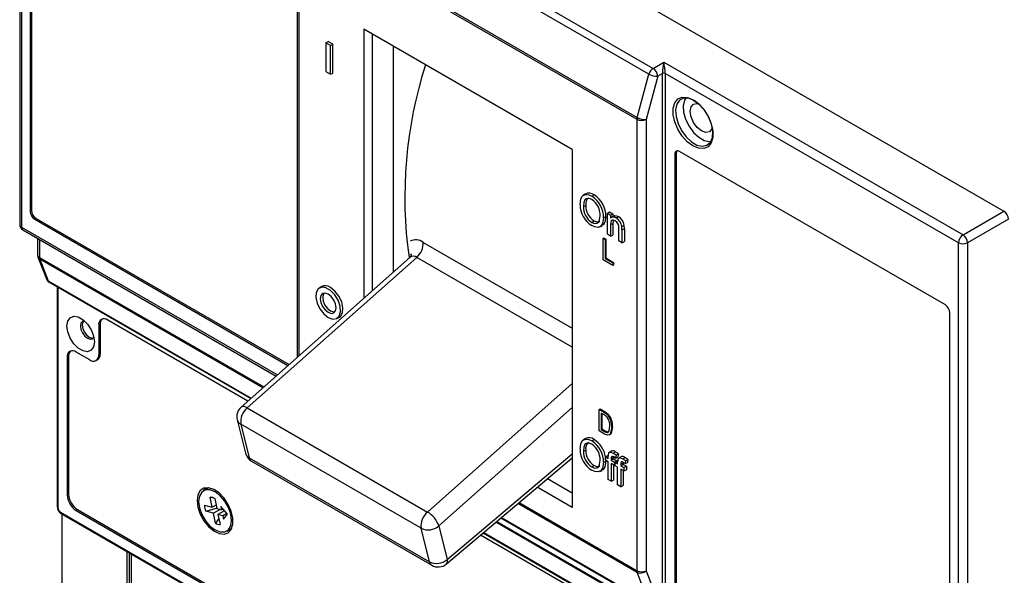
# Model space of a CAD drawing. Header units: millimetres. Extents: x 0 to 1189, y 0 to 841.
# Tile 11 of 14: x 941 to 1096, y 159 to 246. Entities that reach past the tile are written whole.
import ezdxf

# ---------------------------------------------------------------- set-up
doc = ezdxf.new("R2010")
doc.units = ezdxf.units.MM

msp = doc.modelspace()

# ---------------------------------------------------------------- linework, layer by layer
at = {"color": 7, "linetype": 'Continuous', "lineweight": 25}
for p, q in [((948.8083, 300.5507), (1095.8866, 215.6443)), ((941.5, 295.9641), (941.5, 213.5791)), ((941.7929, 295.5559), (941.7929, 213.1709)), ((943.1404, 283.0023), (943.1404, 215.6377)), ((943.3637, 283.1184), (943.3637, 215.7537)), ((1040.2059, 237.1482), (987.1289, 267.7889)), ((987.7872, 268.7061), (1040.8641, 238.0654)), ((984.996, 261.0848), (984.996, 192.7179)), ((1038.3342, 230.0541), (985.2889, 260.6765)), ((985.3316, 260.9804), (1038.3769, 230.358)), ((995.4704, 244.2317), (995.4704, 202.0205)), ((1028.1528, 225.3645), (995.4704, 244.2317)), ((989.5377, 242.0514), (989.8727, 242.2876)), ((990.2448, 241.6432), (989.5377, 242.0514)), ((989.5377, 242.0514), (989.5377, 237.5605)), ((990.6169, 241.858), (989.8727, 242.2876)), ((990.2448, 241.6432), (990.6169, 241.858)), ((990.2448, 237.1523), (990.2448, 241.6432)), ((990.6169, 237.3243), (990.6169, 241.858)), ((1000.0736, 241.5743), (1000.0736, 206.1089)), ((1040.8641, 238.0654), (1042.5302, 239.0273)), ((1042.5302, 239.0273), (1089.4609, 211.9348)), ((989.5377, 237.5605), (990.2448, 237.1523)), ((990.2448, 237.1523), (990.6169, 237.3243)), ((1038.3769, 230.358), (1040.2059, 237.1482)), ((1041.5712, 236.8407), (1039.7423, 230.0506)), ((1042.3181, 237.2719), (1041.5712, 236.8407)), ((1042.3181, 154.9052), (1042.3181, 237.2719)), ((1088.76, 210.7136), (1042.7405, 237.2801)), ((1042.7405, 237.2709), (1042.7405, 154.9042)), ((1038.3342, 159.2503), (1038.3342, 230.0541)), ((1039.7423, 230.0506), (1039.7423, 159.2467)), ((1028.1528, 225.3645), (1028.1528, 169.1841)), ((1044.4799, 224.7452), (1044.2678, 224.6227)), ((1044.2678, 224.6227), (1044.2678, 157.2581)), ((1044.4799, 224.7452), (1044.4799, 157.3806)), ((1086.6942, 200.947), (1044.9749, 225.0311)), ((1030.2322, 218.361), (1029.8922, 218.1345)), ((1031.2322, 217.9985), (1031.5857, 218.224)), ((1029.9335, 216.3786), (1030.3055, 216.572)), ((943.3637, 215.7537), (943.1404, 215.6377)), ((1033.0747, 214.6246), (1033.4467, 214.818)), ((1033.673, 215.3228), (1034.008, 215.559)), ((1033.673, 212.0409), (1033.673, 215.3228)), ((1033.673, 215.3228), (1034.1716, 215.0349)), ((1034.008, 215.559), (1034.5437, 215.2497)), ((1034.1716, 215.0349), (1034.5437, 215.2497)), ((1034.1716, 215.0349), (1034.1716, 214.577)), ((1034.7248, 214.9524), (1034.3828, 214.7249)), ((1034.5437, 215.2497), (1034.5437, 214.8359)), ((1035.0371, 214.5928), (1035.3906, 214.8184)), ((1089.4609, 211.9348), (1095.8866, 215.6443)), ((944.0708, 214.529), (943.8586, 214.3937)), ((943.8586, 214.3937), (983.5819, 191.4619)), ((944.0708, 214.529), (983.7578, 191.6182)), ((1031.2275, 213.9133), (1031.581, 214.1388)), ((1032.4694, 213.2003), (1032.8353, 213.3814)), ((1034.1716, 213.5128), (1034.5437, 213.706)), ((1034.1716, 213.5128), (1034.1716, 211.7531)), ((1034.5437, 213.706), (1034.5437, 211.9251)), ((1035.9408, 213.2777), (1036.3125, 213.4756)), ((1096.5937, 214.4196), (1090.168, 210.7101)), ((942, 212.713), (981.7028, 189.7931)), ((1034.1716, 211.7531), (1033.673, 212.0409)), ((1034.1716, 211.7531), (1034.5437, 211.9251)), ((1035.4679, 211.0047), (1035.4679, 212.9641)), ((1035.9665, 212.7248), (1036.3386, 212.9184)), ((1035.9665, 212.7248), (1035.9665, 210.7169)), ((1036.3386, 212.9184), (1036.3386, 210.8889)), ((944.3037, 211.3831), (944.3037, 208.8164)), ((1033.0042, 211.3854), (1033.1456, 211.467)), ((1033.0042, 208.0299), (1033.0042, 211.3854)), ((1033.0042, 211.3854), (1033.3061, 211.2111)), ((1033.1456, 211.467), (1033.4475, 211.2927)), ((1033.3061, 211.2111), (1033.4475, 211.2927)), ((1033.3061, 211.2111), (1033.3061, 208.2479)), ((1033.4475, 211.2927), (1033.4475, 208.3295)), ((1035.9665, 210.7169), (1035.4679, 211.0047)), ((1035.9665, 210.7169), (1036.3386, 210.8889)), ((1088.76, 128.3286), (1088.76, 210.7136)), ((1090.168, 210.7101), (1090.168, 128.325)), ((944.3698, 208.459), (945.6834, 205.0263)), ((944.6393, 208.1535), (945.9529, 204.7208)), ((1002.6714, 208.4161), (976.2248, 184.9279)), ((1003.7719, 208.4097), (977.1853, 184.7972)), ((1034.5137, 207.1585), (1033.0042, 208.0299)), ((1033.3061, 208.2479), (1033.4475, 208.3295)), ((1033.3061, 208.2479), (1034.5137, 207.5507)), ((1033.4475, 208.3295), (1034.6551, 207.6324)), ((1034.5137, 207.5507), (1034.6551, 207.6324)), ((1034.5137, 207.5507), (1034.5137, 207.1585)), ((1034.5137, 207.1585), (1034.6551, 207.2402)), ((1034.6551, 207.6324), (1034.6551, 207.2402)), ((946.1174, 204.5176), (977.7323, 186.2667)), ((947.3656, 203.797), (947.3656, 169.343)), ((988.8063, 203.8015), (988.4664, 203.575)), ((1087.4013, 132.3577), (1087.4013, 199.7223)), ((954.1117, 197.8714), (953.8884, 197.7553)), ((953.8884, 197.7553), (953.8884, 193.1419)), ((954.1117, 197.8714), (954.1117, 193.2579)), ((977.3022, 185.8847), (955.3138, 198.5784)), ((991.2143, 198.815), (991.5804, 198.9962)), ((952.4853, 192.3316), (950.364, 193.5562)), ((954.1117, 193.2579), (953.8884, 193.1419)), ((949.1619, 192.8492), (948.9387, 192.7331)), ((948.9387, 192.7331), (948.9387, 171.1764)), ((949.1619, 192.8492), (949.1619, 171.2925)), ((953.4399, 192.2133), (953.6596, 192.322)), ((977.1853, 184.7972), (1005.4696, 168.4691)), ((1032.3893, 184.5519), (1032.5307, 184.6335)), ((1032.3893, 181.1964), (1032.3893, 184.5519)), ((1032.3893, 184.5519), (1033.2083, 184.0791)), ((1032.5307, 184.6335), (1033.3497, 184.1607)), ((1033.2012, 183.691), (1032.6912, 183.9854)), ((1032.6912, 183.9854), (1032.6912, 181.4144)), ((1032.8326, 183.9038), (1032.8326, 181.496)), ((1033.2083, 184.0791), (1033.3497, 184.1607)), ((1033.6706, 183.7502), (1033.812, 183.8319)), ((975.6118, 182.951), (976.9164, 177.6915)), ((1004.4654, 165.9155), (976.1811, 182.2436)), ((976.1811, 182.2436), (977.4857, 176.9842)), ((1033.246, 180.7019), (1032.3893, 181.1964)), ((1032.6912, 181.4144), (1032.8326, 181.496)), ((1032.6912, 181.4144), (1033.2095, 181.1152)), ((1032.8326, 181.496), (1033.3509, 181.1968)), ((1033.2095, 181.1152), (1033.3509, 181.1968)), ((1034.3516, 181.7597), (1034.493, 181.8414)), ((1030.2322, 179.9836), (1029.8922, 179.7571)), ((1031.2322, 179.6211), (1031.5857, 179.8466)), ((1033.9417, 180.5591), (1034.1184, 180.6612)), ((1029.9335, 178.0012), (1030.3055, 178.1946)), ((1034.379, 178.0512), (1034.0368, 177.8236)), ((1034.593, 177.6809), (1034.9465, 177.9064)), ((977.4857, 176.9842), (1005.77, 160.656)), ((977.8576, 176.4409), (1006.1419, 160.1127)), ((1008.4329, 160.3174), (1028.1528, 176.9865)), ((1033.0747, 176.2472), (1033.4467, 176.4406)), ((1033.3933, 177.1068), (1033.7283, 177.343)), ((1033.3933, 176.5886), (1033.3933, 177.1068)), ((1033.3933, 177.1068), (1033.7922, 176.8765)), ((1033.7922, 176.3584), (1033.3933, 176.5886)), ((1033.7283, 177.343), (1033.794, 177.3051)), ((1033.7922, 176.8765), (1033.7922, 177.2103)), ((1033.7922, 173.5947), (1033.7922, 176.3584)), ((1034.2908, 176.8667), (1034.2908, 176.5887)), ((1034.2908, 176.5887), (1034.6629, 176.8035)), ((1034.2908, 176.5887), (1034.7894, 176.3009)), ((1034.7894, 175.7827), (1034.2908, 176.0705)), ((1034.2908, 176.0705), (1034.2908, 173.3068)), ((1034.6653, 177.1182), (1034.6629, 177.0599)), ((1034.6629, 177.0599), (1034.6629, 176.8035)), ((1034.6629, 176.8035), (1035.1615, 176.5157)), ((1034.7894, 176.3009), (1035.1615, 176.5157)), ((1034.7894, 176.3009), (1034.7894, 175.7827)), ((1034.8891, 176.2433), (1035.2241, 176.4795)), ((1034.8891, 175.7251), (1034.8891, 176.2433)), ((1034.8891, 176.2433), (1035.288, 176.013)), ((1035.0348, 177.3692), (1034.9639, 176.9198)), ((1034.9639, 176.9198), (1035.3327, 177.0908)), ((1035.0348, 177.3692), (1035.4096, 177.578)), ((1035.1615, 176.5157), (1035.1615, 176.4353)), ((1035.2241, 176.4795), (1035.2898, 176.4416)), ((1035.288, 176.013), (1035.288, 176.3468)), ((1035.4096, 177.578), (1035.3327, 177.0908)), ((1035.8748, 177.1877), (1035.5326, 176.9601)), ((1036.0888, 176.8174), (1036.4423, 177.0429)), ((1036.1606, 176.2429), (1036.1587, 176.1964)), ((1036.1587, 176.1964), (1036.1587, 175.94)), ((1036.5306, 176.5057), (1036.4597, 176.0563)), ((1036.4597, 176.0563), (1036.8285, 176.2273)), ((1036.5306, 176.5057), (1036.9054, 176.7145)), ((1036.9054, 176.7145), (1036.8285, 176.2273)), ((1031.2275, 175.5358), (1031.581, 175.7614)), ((1032.4694, 174.8229), (1032.8353, 175.004)), ((1034.6629, 175.8557), (1034.6629, 173.4789)), ((1034.7894, 175.7827), (1034.8891, 175.8288)), ((1035.288, 175.4948), (1034.8891, 175.7251)), ((1035.288, 172.7312), (1035.288, 175.4948)), ((1035.7866, 176.0032), (1035.7866, 175.7252)), ((1035.7866, 175.7252), (1036.1587, 175.94)), ((1035.7866, 175.7252), (1036.2852, 175.4374)), ((1036.2852, 174.9192), (1035.7866, 175.207)), ((1035.7866, 175.207), (1035.7866, 172.4433)), ((1036.1587, 175.94), (1036.6573, 175.6522)), ((1036.1587, 174.9922), (1036.1587, 172.6153)), ((1036.2852, 175.4374), (1036.6573, 175.6522)), ((1036.2852, 175.4374), (1036.2852, 174.9192)), ((1036.2852, 174.9192), (1036.6573, 175.0912)), ((1036.6573, 175.6522), (1036.6573, 175.0912)), ((1024.267, 173.7019), (1028.1528, 171.4587)), ((1034.2908, 173.3068), (1033.7922, 173.5947)), ((1034.2908, 173.3068), (1034.6629, 173.4789)), ((971.1363, 172.2743), (970.318, 171.802)), ((970.3713, 171.8458), (970.6156, 172.2716)), ((970.618, 171.9751), (970.778, 172.2895)), ((1028.1528, 169.1841), (1022.6681, 172.3503)), ((1035.7866, 172.4433), (1035.288, 172.7312)), ((1035.7866, 172.4433), (1036.1587, 172.6153)), ((949.1619, 171.2925), (948.9387, 171.1764)), ((971.6872, 169.2078), (971.3662, 170.7764)), ((971.3662, 170.7764), (971.7403, 170.7485)), ((972.085, 170.5838), (972.406, 169.0152)), ((947.907, 168.4449), (1094.9495, 83.5591)), ((950.5761, 168.843), (950.364, 168.7077)), ((950.364, 168.7077), (1092.4925, 86.6587)), ((950.5761, 168.843), (1092.7046, 86.794)), ((970.4893, 169.5286), (971.6872, 169.2078)), ((970.6819, 168.5874), (972.3495, 169.0906)), ((971.8798, 168.2666), (970.6819, 168.5874)), ((972.297, 169.548), (971.6872, 169.2078)), ((972.926, 168.8759), (971.8798, 168.2666)), ((972.406, 169.0152), (973.1736, 168.8096)), ((973.6138, 168.6801), (972.5986, 168.074)), ((974.0895, 168.1195), (973.0686, 169.3228)), ((973.0686, 169.3228), (973.1736, 168.8096)), ((973.1736, 168.8096), (973.3978, 168.9347)), ((947.9899, 168.2617), (1095.0323, 83.3759)), ((948.1013, 168.1974), (948.1013, 122.1056)), ((972.2008, 166.6979), (971.8798, 168.2666)), ((972.7277, 167.4432), (972.2008, 166.6979)), ((972.5986, 168.074), (972.9196, 166.5054)), ((973.3662, 167.8684), (972.5986, 168.074)), ((973.9928, 168.2334), (973.3662, 167.8684)), ((973.3662, 167.8684), (973.4712, 167.3552)), ((973.4712, 167.3552), (974.0895, 168.1195)), ((1016.9877, 167.5487), (1040.384, 154.0423)), ((973.9677, 165.4798), (974.786, 165.9522)), ((974.1817, 165.4894), (974.0421, 165.5227)), ((974.62, 165.6343), (974.2677, 165.653)), ((1005.77, 160.656), (1004.4654, 165.9155)), ((1007.2514, 166.2879), (1008.556, 161.0284)), ((1087.5427, 122.2442), (1013.7725, 164.8309)), ((1014.2155, 165.2054), (1093.157, 119.6335)), ((958.3543, 116.1867), (958.3543, 162.2785)), ((958.7079, 116.3908), (958.7079, 162.0744)), ((959.0614, 115.7785), (959.0614, 161.8703)), ((1039.7423, 159.2467), (1041.5849, 154.4966)), ((1040.2195, 154.2455), (1038.3769, 158.9956))]:
    msp.add_line(p, q, dxfattribs=at)
at = {"color": 1, "linetype": 'Continuous', "lineweight": 25}
for p, q in [((985.2889, 260.6765), (985.2889, 192.978)), ((996.8373, 203.2346), (996.8373, 243.4426)), ((941.7929, 213.1709), (981.9336, 189.9981)), ((944.5966, 211.214), (944.5966, 208.4082)), ((1004.8095, 210.77), (1028.1528, 197.2942)), ((944.5966, 208.4082), (979.7881, 188.0925)), ((979.6311, 187.9531), (944.6393, 208.1535)), ((1028.1528, 194.3349), (1003.7719, 208.4097)), ((945.9529, 204.7208), (977.8062, 186.3323)), ((947.4828, 203.7294), (947.4828, 169.1797)), ((1005.4696, 168.4691), (1028.1528, 188.6149)), ((1028.1528, 184.8512), (1007.2514, 166.2879)), ((1008.556, 161.0284), (1028.1528, 177.5934)), ((1019.8168, 169.9401), (1038.3342, 159.2503)), ((1038.3769, 158.9956), (1019.6551, 169.8035)), ((1039.959, 153.1266), (1016.1715, 166.8588)), ((1016.3332, 166.9955), (1039.8568, 153.4156)), ((1017.0638, 167.613), (1040.2195, 154.2455)), ((1014.2916, 165.2697), (1092.9924, 119.8367))]:
    msp.add_line(p, q, dxfattribs=at)
at = {"color": 7, "linetype": 'Continuous', "lineweight": 25, "flags": 128}
for points in [[(1047.0962, 233.1477), (1047.9807, 232.4902), (1048.7936, 231.5923), (1049.4689, 230.5266), (1049.9521, 229.3796), (1050.2038, 228.2442), (1050.2038, 227.2123), (1049.9521, 226.3675), (1049.4689, 225.7783), (1048.7936, 225.4924), (1047.9807, 225.533), (1047.0962, 225.8968), (1046.2117, 226.5543), (1045.3988, 227.4522), (1044.7235, 228.5178), (1044.2404, 229.6648), (1043.9886, 230.8003), (1043.9886, 231.8322), (1044.2404, 232.6769), (1044.7235, 233.2661), (1045.3988, 233.552), (1046.2117, 233.5114), (1047.0962, 233.1477)], [(1047.2991, 233.0201), (1046.4362, 233.368), (1045.6499, 233.3847), (1045.0102, 233.0685), (1044.5738, 232.4477), (1044.3797, 231.5773), (1044.4449, 230.5348), (1044.7637, 229.4126), (1045.3078, 228.3107), (1046.0288, 227.3267), (1046.8628, 226.5483), (1047.7354, 226.0445), (1048.5693, 225.8601), (1049.2904, 226.0116), (1049.8345, 226.4853), (1050.1533, 227.2394), (1050.2185, 228.2066), (1050.0243, 229.3012), (1049.588, 230.4258), (1048.9483, 231.4806), (1048.162, 232.3717), (1047.2991, 233.0201)], [(1045.9622, 233.4188), (1045.7608, 233.0584), (1045.5699, 232.2028), (1045.634, 231.178), (1045.9474, 230.075), (1046.4823, 228.9917), (1047.1911, 228.0245), (1048.0108, 227.2593), (1048.8686, 226.7641), (1049.6884, 226.5829), (1049.9034, 226.5916)], [(1050.1466, 228.7812), (1050.0729, 228.5738), (1049.6897, 228.1328), (1049.1162, 228.0213), (1048.4397, 228.2565), (1047.7632, 228.8024), (1047.1897, 229.576), (1046.8065, 230.4595), (1046.672, 231.3183), (1046.8065, 232.0218), (1047.1897, 232.4629), (1047.7632, 232.5743), (1047.9799, 232.5343)], [(1029.385, 216.7024), (1029.5109, 217.6085), (1029.7918, 218.0562), (1030.2354, 218.2656), (1030.7756, 218.2066), (1031.2322, 217.9985)], [(1031.2353, 217.4785), (1030.8117, 217.6467), (1030.3891, 217.6153), (1030.1532, 217.4356), (1029.9882, 217.0208), (1029.9335, 216.3786)], [(1031.2275, 213.9133), (1031.6509, 213.744), (1031.9989, 213.7588), (1032.2678, 213.9357), (1032.4464, 214.2803), (1032.5262, 214.9457)], [(1033.4467, 214.818), (1033.3011, 213.9235), (1033.0098, 213.4945), (1032.8172, 213.4164)], [(1034.7336, 214.9367), (1034.8015, 214.9727), (1035.1203, 214.9415), (1035.3906, 214.8184)], [(1033.0747, 214.6246), (1032.9278, 213.7309), (1032.639, 213.3097), (1032.1896, 213.1295), (1031.6944, 213.1881), (1031.2298, 213.3937)], [(1031.581, 214.1388), (1032.0044, 213.9707), (1032.3463, 213.9882), (1032.4749, 214.0744)], [(1034.8984, 214.1547), (1034.6058, 214.2608), (1034.4046, 214.2366), (1034.2898, 214.1439), (1034.2042, 213.9151), (1034.1716, 213.5128)], [(1034.6309, 214.2517), (1034.5763, 214.1065), (1034.5437, 213.706)], [(989.8913, 198.9789), (990.5937, 198.7251), (991.2013, 198.8087), (991.632, 199.2187), (991.8275, 199.8995), (991.7616, 200.7592), (991.4431, 201.6818), (990.9149, 202.5426), (990.2486, 203.2254), (989.534, 203.638), (988.8676, 203.7245), (988.3395, 203.4735), (988.021, 202.9187), (987.955, 202.135), (988.1506, 201.2284), (988.5812, 200.3213), (989.1888, 199.5361), (989.8913, 198.9789)], [(989.8913, 199.7955), (990.3648, 199.6309), (990.7663, 199.7089), (991.0345, 200.0176), (991.1287, 200.5101), (991.0345, 201.1113), (990.7663, 201.7297), (990.3648, 202.2712), (989.8913, 202.6534), (989.4177, 202.818), (989.0163, 202.74), (988.748, 202.4313), (988.6538, 201.9388), (988.748, 201.3376), (989.0163, 200.7191), (989.4177, 200.1776), (989.8913, 199.7955)], [(989.2506, 202.8168), (989.1187, 202.6173), (989.0259, 202.1322), (989.1187, 201.54), (989.3829, 200.9308), (989.7784, 200.3974), (990.2448, 200.021), (990.7113, 199.8589), (990.9499, 199.8733)], [(991.5804, 198.9962), (991.8114, 199.1581), (992.133, 199.7182), (992.1995, 200.5093), (992.0021, 201.4245), (991.5673, 202.3403), (990.954, 203.133), (990.2448, 203.6954)], [(948.9163, 197.6453), (949.0462, 198.4213), (949.4204, 198.9537), (949.9937, 199.1783), (950.6969, 199.0679), (951.4453, 198.6358), (952.1485, 197.9343), (952.7218, 197.0479), (953.096, 196.0835), (953.2259, 195.1574), (953.096, 194.3813), (952.7218, 193.849), (952.1485, 193.6244), (951.4453, 193.7348), (950.6969, 194.1668), (949.9937, 194.8684), (949.4204, 195.7548), (949.0462, 196.7192), (948.9163, 197.6453)], [(951.6869, 198.4304), (951.3424, 198.3597), (951.1032, 198.0844), (951.0193, 197.6453), (951.1032, 197.1092), (951.3424, 196.5578), (951.7004, 196.075), (952.1226, 195.7342), (952.5448, 195.5875), (952.9028, 195.657), (953.1362, 195.9199)], [(1033.2083, 184.0791), (1033.4695, 183.9135), (1033.6706, 183.7502)], [(1033.3497, 184.1607), (1033.6109, 183.9952), (1033.812, 183.8319)], [(1033.6122, 183.387), (1033.3848, 183.5762), (1033.2012, 183.691)], [(1033.2095, 181.1152), (1033.4623, 180.9932), (1033.6987, 180.9584), (1033.8406, 181.0368), (1033.9341, 181.1857)], [(1034.3516, 181.7597), (1034.123, 180.7263), (1033.9674, 180.5741), (1033.7558, 180.5214), (1033.246, 180.7019)], [(1033.3509, 181.1968), (1033.6037, 181.0749), (1033.8401, 181.0401), (1033.9108, 181.0791)], [(1033.9341, 181.1857), (1034.0303, 181.5834), (1034.0497, 181.9388)], [(1034.493, 181.8414), (1034.2645, 180.8079), (1034.1089, 180.6558), (1034.0996, 180.6535)], [(1029.385, 178.325), (1029.5109, 179.2311), (1029.7918, 179.6788), (1030.2353, 179.8881), (1030.7756, 179.8292), (1031.2322, 179.6211)], [(1031.2353, 179.1011), (1030.8117, 179.2693), (1030.3891, 179.2379), (1030.1532, 179.0582), (1029.9882, 178.6434), (1029.9335, 178.0012)], [(1033.8451, 177.6493), (1033.9622, 177.7896), (1034.1346, 177.8396), (1034.3505, 177.7972), (1034.593, 177.6809)], [(1031.2275, 175.5358), (1031.6508, 175.3666), (1031.9988, 175.3814), (1032.2678, 175.5583), (1032.4464, 175.9029), (1032.5262, 176.5683)], [(1033.0747, 176.2472), (1032.9278, 175.3535), (1032.639, 174.9323), (1032.1896, 174.7521), (1031.6944, 174.8107), (1031.2298, 175.0163)], [(1033.4467, 176.4406), (1033.3011, 175.5461), (1033.0098, 175.1171), (1032.8172, 175.0389)], [(1034.685, 177.1096), (1034.4948, 177.1922), (1034.4168, 177.1982), (1034.3636, 177.1747), (1034.3283, 177.1244), (1034.2953, 176.9761), (1034.2908, 176.8667)], [(1034.2908, 176.8667), (1034.4768, 176.9633), (1034.6629, 177.0599)], [(1035.3409, 176.7858), (1035.458, 176.9261), (1035.6304, 176.9761), (1035.8463, 176.9337), (1036.0888, 176.8174)], [(1036.1808, 176.2461), (1035.9906, 176.3287), (1035.9126, 176.3347), (1035.8594, 176.3112), (1035.8241, 176.2609), (1035.7911, 176.1126), (1035.7866, 176.0032)], [(1035.7866, 176.0032), (1035.9726, 176.0998), (1036.1587, 176.1964)], [(1031.581, 175.7614), (1032.0044, 175.5933), (1032.3463, 175.6107), (1032.4749, 175.697)], [(969.3145, 170.2737), (969.4401, 169.2384), (969.8059, 168.1501), (970.3794, 167.1053), (971.1096, 166.197), (971.9315, 165.5059), (972.7723, 165.0933), (973.5571, 164.9959), (974.2163, 165.2224), (974.6912, 165.7526), (974.9397, 166.5395), (974.9397, 167.5131), (974.6912, 168.5869), (974.2163, 169.6655), (973.5571, 170.6531), (972.7723, 171.4618), (971.9315, 172.0199), (971.1096, 172.2778), (970.3794, 172.2125), (969.8059, 171.8299), (969.4401, 171.1639), (969.3145, 170.2737)], [(969.562, 170.1308), (969.6883, 169.1369), (970.0549, 168.0945), (970.6259, 167.1055), (971.3453, 166.2668), (972.1429, 165.6605), (972.9405, 165.346), (973.6599, 165.3539), (974.2309, 165.6837), (974.5975, 166.3029), (974.7238, 167.1509), (974.5975, 168.1448), (974.2309, 169.1873), (973.6599, 170.1763), (972.9405, 171.015), (972.1429, 171.6213), (971.3453, 171.9358), (970.6259, 171.9278), (970.0549, 171.5981), (969.6883, 170.9789), (969.562, 170.1308)], [(970.3924, 171.8449), (970.4243, 171.9544), (970.4333, 171.9824)], [(974.5233, 165.5026), (974.4387, 165.4928), (974.0323, 165.504)]]:
    msp.add_lwpolyline(points, dxfattribs=at)
at = {"color": 1, "linetype": 'Continuous', "lineweight": 25, "flags": 128}
for points in [[(1002.9596, 208.7128), (1002.9294, 208.8415), (1002.874, 208.9788)], [(951.4965, 198.4189), (951.3929, 198.2554), (951.3087, 197.8153)], [(951.3087, 197.8153), (951.3929, 197.278), (951.6326, 196.7253), (951.9914, 196.2414), (952.4146, 195.8999), (952.8378, 195.7528), (953.031, 195.7608)]]:
    msp.add_lwpolyline(points, dxfattribs=at)
at = {"color": 7, "linetype": 'Continuous', "lineweight": 25}
for centre, radius, start, end in [((1069.9397, 217.8553), 68.0317, 162.212722, 187.977193), ((1041.7229, 236.7543), 1.5673, 123.222844, 165.445242), ((1040.0128, 236.7574), 1.5607, 3.059879, 56.940121), ((1041.3945, 239.2413), 2.4071, 240.409614, 274.211325), ((1042.5304, 236.865), 0.4652, 63.143912, 117.141059), ((1042.5283, 236.8608), 0.4617, 62.633578, 117.077777), ((1039.523, 230.0423), 1.1888, 164.596405, 179.427763), ((1039.5655, 232.4512), 2.4071, 240.409614, 274.211325), ((1039.0417, 231.4209), 1.539, 242.633578, 297.077777), ((1044.6989, 224.6926), 0.4367, 50.796715, 189.214037), ((1045.066, 224.7755), 0.5869, 143.807568, 182.965287), ((1030.8367, 217.3289), 1.1672, 50.080488, 120.40039), ((1031.4383, 216.8516), 1.1667, 127.075323, 193.868689), ((1029.1109, 214.65), 3.9638, 359.632226, 57.645588), ((1029.4434, 214.842), 4.0034, 359.656379, 57.64863), ((1033.3482, 216.7435), 3.9634, 180.594536, 237.690962), ((1032.7351, 216.2769), 2.8035, 177.920495, 237.468572), ((1033.0678, 216.469), 2.7641, 177.865404, 237.461883), ((1029.7083, 215.1049), 2.8224, 356.767145, 57.246622), ((944.6998, 215.7087), 1.561, 182.605478, 237.394522), ((944.8989, 215.8236), 1.5368, 182.605478, 237.394522), ((1034.6138, 214.0667), 0.6753, 51.185147, 130.909717), ((1034.4556, 213.1885), 1.879, 8.786109, 60.15778), ((942.5, 213.5791), 1, 180, 240.002688), ((1034.2733, 213.1242), 1.2053, 352.366377, 58.759221), ((1034.1226, 212.9964), 1.8398, 8.793954, 60.195136), ((1030.9976, 212.7708), 4.9692, 359.470434, 5.854827), ((1031.3669, 212.9649), 4.9719, 359.464055, 5.895358), ((1090.2971, 210.643), 1.5388, 122.918088, 177.370604), ((1088.6095, 210.6268), 1.5607, 3.059879, 56.940121), ((1001.7756, 210.6955), 3.0347, 311.132222, 1.407066), ((1089.4674, 212.0804), 1.539, 242.633578, 297.077777), ((945.3037, 208.8164), 1, 180, 200.940737), ((1002.3553, 208.9363), 0.5928, 301.589745, 350.760154), ((945.3074, 208.3963), 0.7109, 179.042934, 199.969764), ((946.6173, 205.3837), 1, 200.940737, 240.002688), ((989.4471, 202.6837), 1.2884, 51.742194, 119.821642), ((1085.8661, 199.6524), 1.5368, 2.605478, 57.394522), ((954.7573, 197.8963), 0.8803, 50.796715, 189.214037), ((955.1465, 197.9638), 1.0389, 131.395265, 185.106253), ((949.8076, 192.8741), 0.8803, 50.796715, 189.214037), ((950.1967, 192.9416), 1.0389, 131.395261, 185.106254), ((953.0331, 193.0031), 0.8666, 230.796715, 9.214037), ((953.1746, 193.1334), 0.9453, 300.871366, 7.566774), ((977.5529, 183.4325), 2, 131.609478, 193.930858), ((979.0565, 182.5871), 2.8958, 130.2529, 186.812166), ((1031.7156, 182.0029), 2.7821, 356.672295, 41.103127), ((1031.9879, 182.1061), 2.0686, 355.360722, 38.258784), ((1031.5742, 181.9212), 2.7821, 356.672295, 41.103127), ((1030.8367, 178.9515), 1.1672, 50.080124, 120.400888), ((1031.4382, 178.4742), 1.1667, 127.074838, 193.86907), ((1029.1109, 176.2726), 3.9638, 359.632228, 57.645586), ((1029.557, 176.5659), 3.8573, 8.613973, 58.269527), ((978.8575, 178.173), 2, 193.930858, 240.002688), ((1033.3482, 178.3661), 3.9634, 180.594536, 237.690962), ((1032.7351, 177.8994), 2.8035, 177.920497, 237.468569), ((1033.0678, 178.0916), 2.7641, 177.865406, 237.461881), ((1029.7083, 176.7275), 2.8224, 356.767118, 57.246649), ((1035.2502, 177.2571), 1.4588, 164.401843, 181.837182), ((1034.5408, 177.4479), 0.6123, 48.495934, 104.795798), ((1032.7522, 174.6031), 3.5863, 50.470703, 59.116112), ((1033.1085, 174.8243), 3.5886, 50.11788, 59.190671), ((1033.3177, 174.8007), 2.6834, 52.160446, 59.36845), ((1036.746, 176.3936), 1.4588, 164.401843, 181.837182), ((1036.0366, 176.5844), 0.6123, 48.495934, 104.795798), ((1034.248, 173.7396), 3.5863, 50.470703, 59.116112), ((1034.8135, 173.9372), 2.6834, 52.160446, 59.36845), ((1034.6043, 173.9608), 3.5886, 50.11788, 59.190671), ((952.0332, 171.3173), 3.0978, 182.605478, 237.394522), ((952.2324, 171.4322), 3.0736, 182.605478, 237.394522), ((971.367, 169.3414), 1.435, 59.977014, 90.031467), ((948.6792, 169.3806), 1.3142, 181.639729, 238.361132), ((973.5419, 169.663), 3.0555, 182.519885, 200.60943), ((1007.3408, 166.259), 2.8958, 130.2529, 186.812166), ((1003.3324, 164.9047), 4.156, 19.439883, 59.052315), ((972.9188, 167.9404), 1.435, 239.977014, 270.031467), ((1005.5737, 168.2312), 2.5673, 244.42371, 310.804417), ((1006.8783, 162.9717), 2.5673, 244.42371, 310.804417), ((1007.1418, 161.8448), 2, 240.002688, 310.207598), ((1039.045, 159.2384), 0.7109, 179.042934, 199.969764), ((1039.0417, 160.6171), 1.539, 242.633578, 297.077777), ((1038.8814, 160.0898), 1.2049, 245.24471, 315.597208)]:
    msp.add_arc(centre, radius, start, end, dxfattribs=at)
at = {"color": 1, "linetype": 'Continuous', "lineweight": 25}
for centre, radius, start, end in [((941.9786, 213.6133), 0.4799, 184.094342, 247.225799), ((942.2833, 213.117), 0.4934, 173.732039, 234.95578), ((1003.6509, 209.2723), 1.8935, 52.276064, 117.953992), ((944.7824, 208.8506), 0.4799, 184.094342, 247.225799), ((1003.2192, 207.6474), 0.9416, 54.060624, 125.469445), ((944.9306, 208.6822), 0.6036, 201.700702, 241.139488), ((946.2442, 205.2495), 0.6036, 201.700702, 241.139488), ((946.3183, 204.8485), 0.3871, 199.257293, 238.730565), ((976.6054, 184.13), 0.884, 49.007361, 115.501198), ((976.7039, 183.2473), 1.1316, 195.17849, 242.485574), ((978.0085, 177.9878), 1.1316, 195.17849, 242.485574), ((978.2968, 177.1405), 0.826, 190.908647, 237.878851), ((947.5571, 169.3567), 0.192, 184.094342, 247.225799), ((948.0975, 168.4207), 0.192, 172.779011, 235.908808), ((1006.5811, 160.8123), 0.826, 190.908647, 237.878851), ((1007.9189, 160.7726), 0.6866, 318.476738, 21.879069)]:
    msp.add_arc(centre, radius, start, end, dxfattribs=at)
at = {"color": 7, "linetype": 'Continuous', "lineweight": 25}
for centre, major_axis, ratio, start_param, end_param in [((1042.5364, 238.2143), (0.1634, 1.2445), 0.11630178, 0.87429563, 2.43636531), ((1042.5364, 238.2143), (-0.1602, 1.2437), 0.10186057, 3.84952207, 5.41159176), ((1041.6091, 237.679), (-0.5, 0.866), 0.58047466, 3.92711039, 3.93576089), ((1041.8213, 237.8015), (-0.6499, 1.1259), 0.57742552, 3.92711017, 3.93576066), ((1095.8866, 214.8277), (-0.5, 0.866), 0.57742552, 3.92711017, 5.49783034), ((947.9071, 168.9348), (-0.3, 0.5196), 0.57742552, 0.78551752, 2.35623769)]:
    msp.add_ellipse(centre, major_axis=major_axis, ratio=ratio, start_param=start_param, end_param=end_param, dxfattribs=at)

doc.saveas('drawing.dxf')
